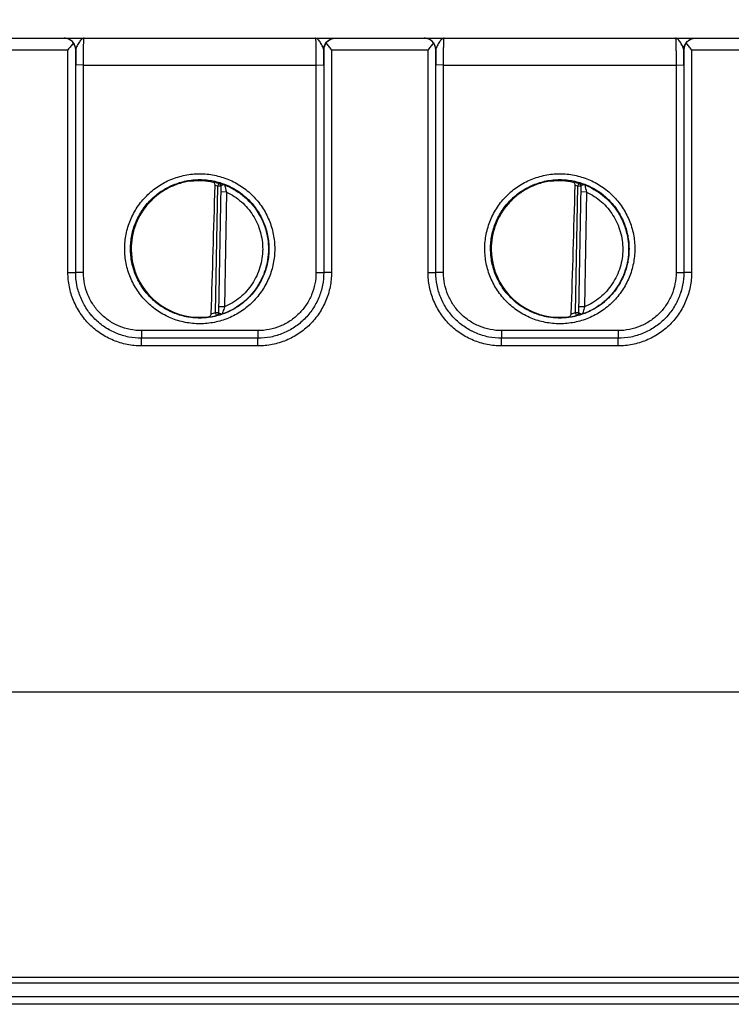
# Model space of a CAD drawing. Header units: inches. Extents: x 0 to 34, y 0 to 22.
# Tile 3 of 139: x 10 to 11.8, y 6.1 to 8.6. Entities that reach past the tile are written whole.
import ezdxf

# ---------------------------------------------------------------- set-up
doc = ezdxf.new("R2010")
doc.units = ezdxf.units.IN
doc.header["$LTSCALE"] = 1.87
doc.header["$MEASUREMENT"] = 0
doc.layers.get('0').update_dxf_attribs({"linetype": 'CONTINUOUS'})
doc.layers.add('DIMENSIONS', color=7, linetype='CONTINUOUS')
doc.styles.get("Standard").update_dxf_attribs({"font": 'txt', "width": 0.8})
doc.dimstyles.new('DIMSTYLE_1', dxfattribs={"dimtxt": 0.125, "dimasz": 0.18, "dimexe": 0.125, "dimexo": 0.0625, "dimgap": 0.03125, "dimtad": 0, "dimtih": 1, "dimtoh": 1, "dimdsep": 46, "dimtxsty": 'STANDARD', "dimblk": '_FILLED', "dimblk1": '_FILLED', "dimblk2": '_FILLED', "dimcen": 0.09, "dimazin": 2, "dimtp": 0.001, "dimtm": 0.001, "dimtfac": 1, "dimtofl": 0, "dimtmove": 0, "dimatfit": 3, "dimldrblk": '_FILLED', "dimfxl": 1, "dimtolj": 1, "dimarcsym": 0})

# ---------------------------------------------------------------- blocks, each defined once
blk = doc.blocks.new('*D9')
at = {"layer": 'DIMENSIONS', "color": 2, "linetype": 'CONTINUOUS'}
blk.add_line((16.9754, 7.2982), (16.9754, 9.256), dxfattribs=at)
at = {"layer": 'DIMENSIONS', "color": 2, "linetype": 'CONTINUOUS', "insert": (16.9129, 9.3185), "char_height": 0.125, "width": 1.525, "attachment_point": 1, "rotation": 90, "line_spacing_factor": 0.9}
blk.add_mtext('276.85{\\ftxt.shx;\\W1.000000;\\H0.125000; }[10.900]', dxfattribs=at)
blk = doc.blocks.new('_FILLED')
at = {"color": 0, "linetype": 'BYBLOCK'}
blk.add_solid([(0, 0), (-1, 0.174), (-1, -0.174)], dxfattribs=at)
blk = doc.blocks.new('*D13')
at = {"layer": 'DIMENSIONS', "color": 2, "linetype": 'CONTINUOUS'}
blk.add_line((16.8158, 6.942), (16.8158, 9.256), dxfattribs=at)
at = {"layer": 'DIMENSIONS', "color": 2, "linetype": 'CONTINUOUS', "insert": (16.7533, 9.3185), "char_height": 0.125, "width": 1.425, "attachment_point": 1, "rotation": 90, "line_spacing_factor": 0.9}
blk.add_mtext('272.8{\\ftxt.shx;\\W1.000000;\\H0.125000; }[10.740]', dxfattribs=at)

msp = doc.modelspace()

# ---------------------------------------------------------------- linework, layer by layer
at = {"color": 7, "linetype": 'CONTINUOUS'}
for p, q in [((8.9771, 8.5685), (16.7569, 8.5685)), ((10.1249, 8.5685), (10.1248, 8.5685)), ((11.0549, 8.5685), (11.0548, 8.5685)), ((9.8852, 8.5387), (10.1345, 8.5387)), ((10.1345, 7.9634), (10.1345, 8.5387)), ((10.1545, 7.9633), (10.1545, 8.5385)), ((10.1547, 8.5385), (10.1545, 8.5385)), ((10.7952, 8.5385), (10.7951, 8.5385)), ((10.7952, 8.5385), (10.7952, 7.9633)), ((10.8152, 8.5387), (10.8152, 7.9634)), ((10.8152, 8.5387), (11.0645, 8.5387)), ((11.0645, 7.9634), (11.0645, 8.5387)), ((11.0845, 7.9633), (11.0845, 8.5385)), ((11.0847, 8.5385), (11.0845, 8.5385)), ((11.7252, 8.5385), (11.7251, 8.5385)), ((11.7252, 8.5385), (11.7252, 7.9633)), ((11.7452, 8.5387), (11.7452, 7.9634)), ((11.7452, 8.5387), (11.9945, 8.5387)), ((10.1545, 7.9633), (10.1545, 8.4992)), ((10.1745, 8.4991), (10.1545, 8.4992)), ((10.1745, 7.9631), (10.1745, 8.4991)), ((10.1745, 8.4991), (10.7752, 8.4991)), ((10.7752, 8.4991), (10.7952, 8.4992)), ((10.7752, 8.4991), (10.7752, 7.9631)), ((10.7952, 8.4992), (10.7952, 7.9633)), ((11.0845, 7.9633), (11.0845, 8.4992)), ((11.1045, 8.4991), (11.0845, 8.4992)), ((11.1045, 7.9631), (11.1045, 8.4991)), ((11.1045, 8.4991), (11.7052, 8.4991)), ((11.7052, 8.4991), (11.7252, 8.4992)), ((11.7052, 8.4991), (11.7052, 7.9631)), ((11.7252, 8.4992), (11.7252, 7.9633)), ((10.5235, 8.1934), (10.5213, 8.1858)), ((10.5235, 8.1939), (10.5235, 8.1934)), ((11.4535, 8.1934), (11.4513, 8.1858)), ((11.4535, 8.1939), (11.4535, 8.1934)), ((10.5156, 7.8595), (10.5213, 8.1858)), ((10.5292, 8.1857), (10.5213, 8.1858)), ((10.5292, 8.1862), (10.5235, 7.8591)), ((10.544, 8.171), (10.529, 8.1713)), ((10.544, 8.171), (10.5388, 7.8743)), ((11.4456, 7.8595), (11.4513, 8.1858)), ((11.4592, 8.1857), (11.4513, 8.1858)), ((11.4592, 8.1862), (11.4535, 7.8591)), ((11.474, 8.171), (11.459, 8.1713)), ((11.474, 8.171), (11.4688, 7.8743)), ((10.1345, 7.9634), (10.1545, 7.9633)), ((10.1545, 7.9633), (10.1545, 7.9633)), ((10.1745, 7.9631), (10.1545, 7.9633)), ((10.7752, 7.9631), (10.7952, 7.9633)), ((10.8152, 7.9634), (10.7952, 7.9633)), ((10.7952, 7.9633), (10.7952, 7.9633)), ((11.0645, 7.9634), (11.0845, 7.9633)), ((11.0845, 7.9633), (11.0845, 7.9633)), ((11.1045, 7.9631), (11.0845, 7.9633)), ((11.7052, 7.9631), (11.7252, 7.9633)), ((11.7452, 7.9634), (11.7252, 7.9633)), ((11.7252, 7.9633), (11.7252, 7.9633)), ((10.5156, 7.8595), (10.5175, 7.8518)), ((10.5235, 7.8593), (10.5156, 7.8595)), ((10.5388, 7.8743), (10.5238, 7.8745)), ((11.4456, 7.8595), (11.4475, 7.8518)), ((11.4535, 7.8593), (11.4456, 7.8595)), ((11.4688, 7.8743), (11.4538, 7.8745)), ((10.5175, 7.8516), (10.5175, 7.8518)), ((11.4475, 7.8516), (11.4475, 7.8518)), ((10.3245, 7.8131), (10.3245, 7.7933)), ((10.6253, 7.8131), (10.3245, 7.8131)), ((10.6253, 7.8131), (10.6253, 7.7933)), ((11.2545, 7.8131), (11.2545, 7.7933)), ((11.5553, 7.8131), (11.2545, 7.8131)), ((11.5553, 7.8131), (11.5553, 7.7933)), ((10.3245, 7.7735), (10.3245, 7.7933)), ((10.3245, 7.7933), (10.3245, 7.7933)), ((10.6253, 7.7933), (10.3245, 7.7933)), ((10.6253, 7.7933), (10.3245, 7.7933)), ((10.6253, 7.7735), (10.6253, 7.7933)), ((10.6253, 7.7933), (10.6253, 7.7933)), ((11.2545, 7.7933), (11.2545, 7.7933)), ((11.2545, 7.7735), (11.2545, 7.7933)), ((11.5553, 7.7933), (11.2545, 7.7933)), ((11.5553, 7.7933), (11.2545, 7.7933)), ((11.5553, 7.7735), (11.5553, 7.7933)), ((11.5553, 7.7933), (11.5553, 7.7933)), ((10.6253, 7.7735), (10.3245, 7.7735)), ((11.5553, 7.7735), (11.2545, 7.7735)), ((16.7158, 6.8795), (7.2924, 6.8795)), ((6.1876, 6.1434), (16.703, 6.1434)), ((6.1026, 6.1286), (16.788, 6.1286)), ((16.6497, 6.0924), (6.2545, 6.0924)), ((16.6693, 6.073), (6.2348, 6.073))]:
    msp.add_line(p, q, dxfattribs=at)
for centre, radius, start, end in [((10.1241, 8.538), 0.0304, 0.8906, 36.7982), ((10.8256, 8.538), 0.0304, 143.2018, 179.1094), ((11.0541, 8.538), 0.0304, 0.8906, 36.7982), ((11.7556, 8.538), 0.0304, 143.2018, 179.1094), ((14.9478, 8.4996), 4.7933, 179.5352, 180.004), ((6.2577, 8.5006), 4.5376, 359.9828, 0.478), ((15.8778, 8.4996), 4.7933, 179.5352, 180.004), ((7.1877, 8.5006), 4.5376, 359.9828, 0.478), ((10.4746, 8.0222), 0.178, 74.0703, 78.9218), ((10.5214, 8.1863), 0.00787, 359.0069, 74.1104), ((10.5213, 8.1858), 0.00787, 9.7341, 74.0835), ((10.8225, 8.2544), 0.2907, 192.9223, 196.6694), ((11.4046, 8.0222), 0.178, 74.0703, 78.9218), ((11.4514, 8.1863), 0.00787, 359.0069, 74.1104), ((11.4513, 8.1858), 0.00787, 9.7341, 74.0835), ((11.7521, 8.2543), 0.2903, 192.9217, 196.6739), ((10.4747, 8.0224), 0.1699, 74.0681, 76.3603), ((10.5213, 8.1858), 0.00789, 359.0141, 9.7144), ((11.4047, 8.0224), 0.1699, 74.0681, 76.3603), ((11.4513, 8.1858), 0.00789, 359.0141, 9.7144), ((10.4746, 8.0247), 0.1703, 280.0965, 283.9427), ((10.5156, 7.8593), 0.00793, 339.9295, 358.9335), ((10.5156, 7.8595), 0.00789, 348.2903, 357.627), ((10.5157, 7.8595), 0.00784, 357.6334, 358.9995), ((11.4046, 8.0247), 0.1703, 280.0965, 283.9427), ((11.4456, 7.8593), 0.00793, 339.9296, 358.9335), ((11.4456, 7.8595), 0.00789, 348.2903, 357.627), ((11.4457, 7.8595), 0.00784, 357.6334, 358.9995), ((10.4742, 8.0183), 0.1718, 260.334, 277.3997), ((10.4746, 8.0247), 0.1782, 277.0032, 283.9417), ((10.5156, 7.8595), 0.00787, 283.9416, 348.2764), ((10.5156, 7.8593), 0.00787, 283.9155, 339.8613), ((11.4042, 8.0183), 0.1718, 260.334, 277.3997), ((11.4046, 8.0247), 0.1782, 277.0032, 283.9417), ((11.4456, 7.8595), 0.00787, 283.9416, 348.2764), ((11.4456, 7.8593), 0.00787, 283.9155, 339.8614)]:
    msp.add_arc(centre, radius, start, end, dxfattribs=at)
for centre, major_axis, ratio, start_param, end_param in [((10.4965, 10.7818), (-0.078, -4.4688), 0.01745, 0.857621, 0.951729), ((11.4265, 10.7818), (-0.078, -4.4688), 0.01745, 0.857621, 0.951729), ((10.4749, 8.0245), (0, 0.1771), 1, 1.53397, 3.284313), ((11.4049, 8.0245), (0, 0.1771), 1, 1.53397, 3.284313)]:
    msp.add_ellipse(centre, major_axis=major_axis, ratio=ratio, start_param=start_param, end_param=end_param, dxfattribs=at)
for points, knots in [([(10.1547, 8.5385), (10.1547, 8.5424), (10.1531, 8.5502), (10.1465, 8.5602), (10.1365, 8.5669), (10.1287, 8.5685), (10.1248, 8.5685)], [0, 0, 0, 0, 0.250018, 0.500026, 0.75002, 1, 1, 1, 1]), ([(10.1485, 8.5562), (10.1457, 8.5601), (10.1384, 8.5663), (10.1291, 8.5685), (10.1248, 8.5685)], [0, 0, 0, 0, 0.525576, 1, 1, 1, 1]), ([(10.1485, 8.5562), (10.1463, 8.5533), (10.1417, 8.5475), (10.137, 8.5417), (10.1345, 8.5387)], [0, 0, 0, 0, 0.482917, 1, 1, 1, 1]), ([(10.1761, 8.5685), (10.1751, 8.5685), (10.1729, 8.5679), (10.1699, 8.5659), (10.1669, 8.5627), (10.1639, 8.5587), (10.161, 8.554), (10.1582, 8.5489), (10.1558, 8.5438), (10.1548, 8.5402), (10.1547, 8.5385)], [0, 0, 0, 0, 0.07876, 0.170572, 0.281945, 0.413134, 0.560063, 0.715073, 0.866615, 1, 1, 1, 1]), ([(10.1745, 8.4991), (10.1745, 8.5036), (10.1746, 8.5125), (10.1746, 8.5253), (10.1748, 8.5355), (10.1749, 8.543), (10.175, 8.548), (10.1751, 8.5526), (10.1752, 8.5566), (10.1753, 8.5601), (10.1755, 8.563), (10.1756, 8.565), (10.1757, 8.5663), (10.1758, 8.5671), (10.1759, 8.5677), (10.1759, 8.5681), (10.176, 8.5683), (10.1761, 8.5685), (10.1761, 8.5685)], [0, 0, 0, 0, 0.195364, 0.382966, 0.55568, 0.634374, 0.706945, 0.772704, 0.831025, 0.881358, 0.923226, 0.956237, 0.969324, 0.980093, 0.988524, 0.994609, 0.99837, 1, 1, 1, 1]), ([(10.7951, 8.5385), (10.795, 8.5402), (10.7939, 8.5438), (10.7916, 8.5489), (10.7888, 8.554), (10.7858, 8.5587), (10.7829, 8.5627), (10.7799, 8.5659), (10.7769, 8.5679), (10.7747, 8.5685), (10.7737, 8.5685)], [0, 0, 0, 0, 0.133374, 0.284905, 0.439906, 0.586833, 0.718026, 0.829412, 0.921238, 1, 1, 1, 1]), ([(10.7737, 8.5685), (10.7737, 8.5685), (10.7738, 8.5683), (10.7738, 8.5681), (10.7739, 8.5677), (10.774, 8.5671), (10.7741, 8.5663), (10.7742, 8.565), (10.7743, 8.563), (10.7744, 8.5601), (10.7746, 8.5566), (10.7747, 8.5526), (10.7748, 8.548), (10.7749, 8.543), (10.775, 8.5355), (10.7751, 8.5253), (10.7752, 8.5125), (10.7752, 8.5036), (10.7752, 8.4991)], [0, 0, 0, 0, 0.001619, 0.00537, 0.011454, 0.019885, 0.030656, 0.043743, 0.076756, 0.118626, 0.16896, 0.227283, 0.293043, 0.365615, 0.44431, 0.617026, 0.804631, 1, 1, 1, 1]), ([(10.7951, 8.5385), (10.7951, 8.5424), (10.7966, 8.5502), (10.8033, 8.5602), (10.8132, 8.5669), (10.8211, 8.5685), (10.825, 8.5685)], [0, 0, 0, 0, 0.250018, 0.500026, 0.75002, 1, 1, 1, 1]), ([(10.8013, 8.5562), (10.8041, 8.5601), (10.8114, 8.5663), (10.8207, 8.5685), (10.8251, 8.5685)], [0, 0, 0, 0, 0.525572, 1, 1, 1, 1]), ([(10.8152, 8.5387), (10.8128, 8.5417), (10.8081, 8.5475), (10.8034, 8.5533), (10.8013, 8.5562)], [0, 0, 0, 0, 0.517083, 1, 1, 1, 1]), ([(11.0847, 8.5385), (11.0847, 8.5424), (11.0831, 8.5502), (11.0765, 8.5602), (11.0665, 8.5669), (11.0587, 8.5685), (11.0548, 8.5685)], [0, 0, 0, 0, 0.250018, 0.500026, 0.75002, 1, 1, 1, 1]), ([(11.0785, 8.5562), (11.0757, 8.5601), (11.0684, 8.5663), (11.0591, 8.5685), (11.0548, 8.5685)], [0, 0, 0, 0, 0.525576, 1, 1, 1, 1]), ([(11.0785, 8.5562), (11.0763, 8.5533), (11.0717, 8.5475), (11.067, 8.5417), (11.0645, 8.5387)], [0, 0, 0, 0, 0.482917, 1, 1, 1, 1]), ([(11.1061, 8.5685), (11.1051, 8.5685), (11.1029, 8.5679), (11.0999, 8.5659), (11.0969, 8.5627), (11.0939, 8.5587), (11.091, 8.554), (11.0882, 8.5489), (11.0858, 8.5438), (11.0848, 8.5402), (11.0847, 8.5385)], [0, 0, 0, 0, 0.07876, 0.170572, 0.281945, 0.413134, 0.560063, 0.715073, 0.866615, 1, 1, 1, 1]), ([(11.1045, 8.4991), (11.1045, 8.5036), (11.1046, 8.5125), (11.1046, 8.5253), (11.1048, 8.5355), (11.1049, 8.543), (11.105, 8.548), (11.1051, 8.5526), (11.1052, 8.5566), (11.1053, 8.5601), (11.1055, 8.563), (11.1056, 8.565), (11.1057, 8.5663), (11.1058, 8.5671), (11.1059, 8.5677), (11.1059, 8.5681), (11.106, 8.5683), (11.1061, 8.5685), (11.1061, 8.5685)], [0, 0, 0, 0, 0.195364, 0.382966, 0.55568, 0.634374, 0.706945, 0.772704, 0.831025, 0.881358, 0.923226, 0.956237, 0.969324, 0.980093, 0.988524, 0.994609, 0.99837, 1, 1, 1, 1]), ([(11.7251, 8.5385), (11.725, 8.5402), (11.7239, 8.5438), (11.7216, 8.5489), (11.7188, 8.554), (11.7158, 8.5587), (11.7129, 8.5627), (11.7099, 8.5659), (11.7069, 8.5679), (11.7047, 8.5685), (11.7037, 8.5685)], [0, 0, 0, 0, 0.133374, 0.284905, 0.439906, 0.586833, 0.718026, 0.829412, 0.921238, 1, 1, 1, 1]), ([(11.7037, 8.5685), (11.7037, 8.5685), (11.7038, 8.5683), (11.7038, 8.5681), (11.7039, 8.5677), (11.704, 8.5671), (11.7041, 8.5663), (11.7042, 8.565), (11.7043, 8.563), (11.7044, 8.5601), (11.7046, 8.5566), (11.7047, 8.5526), (11.7048, 8.548), (11.7049, 8.543), (11.705, 8.5355), (11.7051, 8.5253), (11.7052, 8.5125), (11.7052, 8.5036), (11.7052, 8.4991)], [0, 0, 0, 0, 0.001619, 0.00537, 0.011454, 0.019885, 0.030656, 0.043743, 0.076756, 0.118626, 0.16896, 0.227283, 0.293043, 0.365615, 0.44431, 0.617026, 0.804631, 1, 1, 1, 1]), ([(11.7251, 8.5385), (11.7251, 8.5424), (11.7266, 8.5502), (11.7333, 8.5602), (11.7432, 8.5669), (11.7511, 8.5685), (11.755, 8.5685)], [0, 0, 0, 0, 0.250018, 0.500026, 0.75002, 1, 1, 1, 1]), ([(11.7313, 8.5562), (11.7341, 8.5601), (11.7414, 8.5663), (11.7507, 8.5685), (11.7551, 8.5685)], [0, 0, 0, 0, 0.525572, 1, 1, 1, 1]), ([(11.7452, 8.5387), (11.7428, 8.5417), (11.7381, 8.5475), (11.7334, 8.5533), (11.7313, 8.5562)], [0, 0, 0, 0, 0.517083, 1, 1, 1, 1]), ([(10.2811, 8.0243), (10.2811, 8.037), (10.2836, 8.0624), (10.2947, 8.099), (10.3127, 8.1327), (10.337, 8.1623), (10.3665, 8.1866), (10.4002, 8.2046), (10.4368, 8.2157), (10.4749, 8.2195), (10.5129, 8.2157), (10.5495, 8.2046), (10.5833, 8.1866), (10.6128, 8.1623), (10.6371, 8.1327), (10.6551, 8.099), (10.6662, 8.0624), (10.6686, 8.037), (10.6686, 8.0243)], [0, 0, 0, 0, 0.062499, 0.124998, 0.187497, 0.249997, 0.312497, 0.374998, 0.437499, 0.5, 0.562501, 0.625002, 0.687503, 0.750003, 0.812503, 0.875002, 0.937501, 1, 1, 1, 1]), ([(11.2111, 8.0243), (11.2111, 8.037), (11.2136, 8.0624), (11.2247, 8.099), (11.2427, 8.1327), (11.267, 8.1623), (11.2965, 8.1866), (11.3302, 8.2046), (11.3668, 8.2157), (11.4049, 8.2195), (11.4429, 8.2157), (11.4795, 8.2046), (11.5133, 8.1866), (11.5428, 8.1623), (11.5671, 8.1327), (11.5851, 8.099), (11.5962, 8.0624), (11.5986, 8.037), (11.5986, 8.0243)], [0, 0, 0, 0, 0.062499, 0.124998, 0.187497, 0.249997, 0.312497, 0.374998, 0.437499, 0.5, 0.562501, 0.625002, 0.687503, 0.750003, 0.812503, 0.875002, 0.937501, 1, 1, 1, 1]), ([(10.2961, 8.0242), (10.2961, 8.0359), (10.2984, 8.0593), (10.3086, 8.0931), (10.3253, 8.1242), (10.3476, 8.1515), (10.3749, 8.1739), (10.406, 8.1905), (10.4398, 8.2008), (10.4749, 8.2042), (10.51, 8.2008), (10.5438, 8.1905), (10.5749, 8.1739), (10.6021, 8.1515), (10.6245, 8.1242), (10.6411, 8.0931), (10.6513, 8.0593), (10.6536, 8.0359), (10.6536, 8.0242)], [0, 0, 0, 0, 0.062499, 0.124998, 0.187497, 0.249997, 0.312497, 0.374998, 0.437499, 0.5, 0.562501, 0.625002, 0.687503, 0.750003, 0.812503, 0.875002, 0.937501, 1, 1, 1, 1]), ([(10.4515, 8.1993), (10.4409, 8.1979), (10.42, 8.1931), (10.3905, 8.1805), (10.3637, 8.1628), (10.3405, 8.1406), (10.3217, 8.1146), (10.3079, 8.0856), (10.2995, 8.0546), (10.2977, 8.0333), (10.2977, 8.0227)], [0, 0, 0, 0, 0.125011, 0.250016, 0.375022, 0.500022, 0.625021, 0.750015, 0.875009, 1, 1, 1, 1]), ([(10.4515, 8.1993), (10.4619, 8.2007), (10.4812, 8.2014), (10.5003, 8.1988), (10.5088, 8.1969)], [0, 0, 0, 0, 0.545572, 1, 1, 1, 1]), ([(10.5148, 8.1875), (10.5148, 8.1887), (10.5145, 8.191), (10.5133, 8.1939), (10.5113, 8.196), (10.5097, 8.1967), (10.5088, 8.1969)], [0, 0, 0, 0, 0.297887, 0.561311, 0.789531, 1, 1, 1, 1]), ([(10.5391, 8.1894), (10.538, 8.1898), (10.536, 8.1905), (10.533, 8.1915), (10.5304, 8.1923), (10.5281, 8.1929), (10.5264, 8.1934), (10.5254, 8.1936), (10.5247, 8.1938), (10.5242, 8.1939), (10.5238, 8.1939), (10.5237, 8.1939), (10.5235, 8.1939), (10.5235, 8.1939)], [0, 0, 0, 0, 0.209223, 0.401472, 0.572871, 0.719859, 0.839042, 0.887177, 0.927158, 0.958628, 0.981292, 0.994947, 1, 1, 1, 1]), ([(10.5391, 8.1894), (10.5381, 8.1897), (10.5364, 8.1897), (10.5343, 8.1893), (10.5327, 8.1888), (10.5314, 8.1883), (10.5301, 8.1876), (10.5292, 8.1868), (10.5292, 8.1862)], [0, 0, 0, 0, 0.293786, 0.445443, 0.593037, 0.72811, 0.843011, 1, 1, 1, 1]), ([(10.5391, 8.1894), (10.5557, 8.183), (10.587, 8.165), (10.6238, 8.1254), (10.6473, 8.0766), (10.6526, 8.0408), (10.6525, 8.0231)], [0, 0, 0, 0, 0.250002, 0.499997, 0.749993, 1, 1, 1, 1]), ([(11.2261, 8.0242), (11.2261, 8.0359), (11.2284, 8.0593), (11.2386, 8.0931), (11.2553, 8.1242), (11.2776, 8.1515), (11.3049, 8.1739), (11.336, 8.1905), (11.3698, 8.2008), (11.4049, 8.2042), (11.44, 8.2008), (11.4738, 8.1905), (11.5049, 8.1739), (11.5321, 8.1515), (11.5545, 8.1242), (11.5711, 8.0931), (11.5813, 8.0593), (11.5836, 8.0359), (11.5836, 8.0242)], [0, 0, 0, 0, 0.062499, 0.124998, 0.187497, 0.249997, 0.312497, 0.374998, 0.437499, 0.5, 0.562501, 0.625002, 0.687503, 0.750003, 0.812503, 0.875002, 0.937501, 1, 1, 1, 1]), ([(11.3815, 8.1993), (11.3709, 8.1979), (11.35, 8.1931), (11.3205, 8.1805), (11.2937, 8.1628), (11.2705, 8.1406), (11.2517, 8.1146), (11.2379, 8.0856), (11.2295, 8.0546), (11.2277, 8.0333), (11.2277, 8.0227)], [0, 0, 0, 0, 0.125011, 0.250016, 0.375022, 0.500022, 0.625021, 0.750015, 0.875009, 1, 1, 1, 1]), ([(11.3815, 8.1993), (11.3919, 8.2007), (11.4112, 8.2014), (11.4303, 8.1988), (11.4388, 8.1969)], [0, 0, 0, 0, 0.545572, 1, 1, 1, 1]), ([(11.4448, 8.1875), (11.4448, 8.1887), (11.4445, 8.191), (11.4433, 8.1939), (11.4413, 8.196), (11.4397, 8.1967), (11.4388, 8.1969)], [0, 0, 0, 0, 0.297887, 0.561311, 0.789531, 1, 1, 1, 1]), ([(11.4691, 8.1894), (11.468, 8.1898), (11.466, 8.1905), (11.463, 8.1915), (11.4604, 8.1923), (11.4581, 8.1929), (11.4564, 8.1934), (11.4554, 8.1936), (11.4547, 8.1938), (11.4542, 8.1939), (11.4538, 8.1939), (11.4537, 8.1939), (11.4535, 8.1939), (11.4535, 8.1939)], [0, 0, 0, 0, 0.209217, 0.401469, 0.572871, 0.71986, 0.839043, 0.887177, 0.927159, 0.958628, 0.981292, 0.994947, 1, 1, 1, 1]), ([(11.4691, 8.1894), (11.4681, 8.1897), (11.4664, 8.1897), (11.4643, 8.1893), (11.4627, 8.1888), (11.4614, 8.1883), (11.4601, 8.1876), (11.4592, 8.1868), (11.4592, 8.1862)], [0, 0, 0, 0, 0.293757, 0.445426, 0.593026, 0.728103, 0.843006, 1, 1, 1, 1]), ([(11.4691, 8.1894), (11.4857, 8.183), (11.517, 8.165), (11.5538, 8.1254), (11.5773, 8.0766), (11.5826, 8.0408), (11.5825, 8.0231)], [0, 0, 0, 0, 0.250002, 0.499997, 0.749993, 1, 1, 1, 1]), ([(10.544, 8.171), (10.5578, 8.1645), (10.5839, 8.1474), (10.6141, 8.1119), (10.6333, 8.0694), (10.6375, 8.0385), (10.6375, 8.0231)], [0, 0, 0, 0, 0.250004, 0.500001, 0.749994, 1, 1, 1, 1]), ([(11.474, 8.171), (11.4878, 8.1645), (11.5139, 8.1474), (11.5441, 8.1119), (11.5633, 8.0694), (11.5675, 8.0385), (11.5675, 8.0231)], [0, 0, 0, 0, 0.250004, 0.500001, 0.749994, 1, 1, 1, 1]), ([(10.6686, 8.0243), (10.6686, 8.0117), (10.6661, 7.9863), (10.655, 7.9497), (10.637, 7.9161), (10.6127, 7.8865), (10.5832, 7.8623), (10.5495, 7.8443), (10.5129, 7.8332), (10.4749, 7.8295), (10.4369, 7.8332), (10.4003, 7.8443), (10.3666, 7.8623), (10.3371, 7.8865), (10.3128, 7.9161), (10.2948, 7.9497), (10.2837, 7.9863), (10.2812, 8.0117), (10.2811, 8.0243)], [0, 0, 0, 0, 0.062499, 0.124998, 0.187497, 0.249997, 0.312497, 0.374998, 0.437499, 0.5, 0.562501, 0.625002, 0.687503, 0.750003, 0.812503, 0.875002, 0.937501, 1, 1, 1, 1]), ([(10.6536, 8.0242), (10.6536, 8.0125), (10.6513, 7.9891), (10.6411, 7.9554), (10.6244, 7.9243), (10.602, 7.8971), (10.5748, 7.8747), (10.5437, 7.8581), (10.51, 7.8479), (10.4749, 7.8444), (10.4398, 7.8479), (10.4061, 7.8581), (10.375, 7.8747), (10.3477, 7.8971), (10.3254, 7.9243), (10.3087, 7.9554), (10.2985, 7.9891), (10.2962, 8.0125), (10.2961, 8.0242)], [0, 0, 0, 0, 0.062499, 0.124998, 0.187497, 0.249997, 0.312497, 0.374998, 0.437499, 0.5, 0.562501, 0.625002, 0.687503, 0.750003, 0.812503, 0.875002, 0.937501, 1, 1, 1, 1]), ([(10.2977, 8.0227), (10.2978, 8.0124), (10.2997, 7.9917), (10.3079, 7.9617), (10.3212, 7.9337), (10.3392, 7.9083), (10.3613, 7.8865), (10.3869, 7.8688), (10.4151, 7.8558), (10.4352, 7.8506), (10.4454, 7.8489)], [0, 0, 0, 0, 0.124992, 0.249986, 0.374979, 0.499979, 0.624978, 0.749984, 0.874989, 1, 1, 1, 1]), ([(10.6525, 8.0231), (10.6524, 8.0049), (10.648, 7.9774), (10.6342, 7.9437), (10.62, 7.9202), (10.6024, 7.8992), (10.5818, 7.8811), (10.5587, 7.8664), (10.5419, 7.859), (10.5333, 7.8561)], [0, 0, 0, 0, 0.249448, 0.374539, 0.499632, 0.624724, 0.749816, 0.874909, 1, 1, 1, 1]), ([(10.6375, 8.0231), (10.6374, 8.0074), (10.6327, 7.9759), (10.6123, 7.9327), (10.5805, 7.8971), (10.5532, 7.8804), (10.5388, 7.8743)], [0, 0, 0, 0, 0.250005, 0.5, 0.749996, 1, 1, 1, 1]), ([(11.5986, 8.0243), (11.5986, 8.0117), (11.5961, 7.9863), (11.585, 7.9497), (11.567, 7.9161), (11.5427, 7.8865), (11.5132, 7.8623), (11.4795, 7.8443), (11.4429, 7.8332), (11.4049, 7.8295), (11.3669, 7.8332), (11.3303, 7.8443), (11.2966, 7.8623), (11.2671, 7.8865), (11.2428, 7.9161), (11.2248, 7.9497), (11.2137, 7.9863), (11.2112, 8.0117), (11.2111, 8.0243)], [0, 0, 0, 0, 0.062499, 0.124998, 0.187497, 0.249997, 0.312497, 0.374998, 0.437499, 0.5, 0.562501, 0.625002, 0.687503, 0.750003, 0.812503, 0.875002, 0.937501, 1, 1, 1, 1]), ([(11.5836, 8.0242), (11.5836, 8.0125), (11.5813, 7.9891), (11.5711, 7.9554), (11.5544, 7.9243), (11.532, 7.8971), (11.5048, 7.8747), (11.4737, 7.8581), (11.44, 7.8479), (11.4049, 7.8444), (11.3698, 7.8479), (11.3361, 7.8581), (11.305, 7.8747), (11.2777, 7.8971), (11.2554, 7.9243), (11.2387, 7.9554), (11.2285, 7.9891), (11.2262, 8.0125), (11.2261, 8.0242)], [0, 0, 0, 0, 0.062499, 0.124998, 0.187497, 0.249997, 0.312497, 0.374998, 0.437499, 0.5, 0.562501, 0.625002, 0.687503, 0.750003, 0.812503, 0.875002, 0.937501, 1, 1, 1, 1]), ([(11.2277, 8.0227), (11.2278, 8.0124), (11.2297, 7.9917), (11.2379, 7.9617), (11.2512, 7.9337), (11.2692, 7.9083), (11.2913, 7.8865), (11.3169, 7.8688), (11.3451, 7.8558), (11.3652, 7.8506), (11.3754, 7.8489)], [0, 0, 0, 0, 0.124992, 0.249986, 0.374979, 0.499979, 0.624978, 0.749984, 0.874989, 1, 1, 1, 1]), ([(11.5825, 8.0231), (11.5824, 8.0049), (11.578, 7.9774), (11.5642, 7.9437), (11.55, 7.9202), (11.5324, 7.8992), (11.5118, 7.8811), (11.4887, 7.8664), (11.4719, 7.859), (11.4633, 7.8561)], [0, 0, 0, 0, 0.249448, 0.374539, 0.499632, 0.624724, 0.749816, 0.874909, 1, 1, 1, 1]), ([(11.5675, 8.0231), (11.5674, 8.0074), (11.5627, 7.9759), (11.5423, 7.9327), (11.5105, 7.8971), (11.4832, 7.8804), (11.4688, 7.8743)], [0, 0, 0, 0, 0.250005, 0.5, 0.749996, 1, 1, 1, 1]), ([(10.3245, 7.7735), (10.3121, 7.7735), (10.2872, 7.7759), (10.2513, 7.7868), (10.2183, 7.8045), (10.1893, 7.8282), (10.1655, 7.8572), (10.1479, 7.8903), (10.137, 7.9261), (10.1345, 7.951), (10.1345, 7.9634)], [0, 0, 0, 0, 0.125002, 0.250004, 0.375006, 0.500006, 0.625006, 0.750004, 0.875003, 1, 1, 1, 1]), ([(10.3245, 7.7933), (10.3134, 7.7933), (10.2911, 7.7955), (10.259, 7.8052), (10.2295, 7.821), (10.2035, 7.8423), (10.1823, 7.8682), (10.1665, 7.8978), (10.1567, 7.9299), (10.1545, 7.9521), (10.1545, 7.9633)], [0, 0, 0, 0, 0.125002, 0.250006, 0.375008, 0.500009, 0.625009, 0.750007, 0.875004, 1, 1, 1, 1]), ([(10.3245, 7.7933), (10.3134, 7.7933), (10.2911, 7.7955), (10.2591, 7.8052), (10.2295, 7.821), (10.2036, 7.8423), (10.1823, 7.8682), (10.1665, 7.8978), (10.1567, 7.9299), (10.1545, 7.9522), (10.1545, 7.9633)], [0, 0, 0, 0, 0.125001, 0.250003, 0.375003, 0.500003, 0.625003, 0.750002, 0.875001, 1, 1, 1, 1]), ([(10.3245, 7.8131), (10.3147, 7.8131), (10.2951, 7.815), (10.2668, 7.8236), (10.2407, 7.8376), (10.2178, 7.8564), (10.199, 7.8792), (10.1851, 7.9053), (10.1765, 7.9336), (10.1745, 7.9533), (10.1745, 7.9631)], [0, 0, 0, 0, 0.125002, 0.250004, 0.375006, 0.500006, 0.625006, 0.750004, 0.875002, 1, 1, 1, 1]), ([(10.8152, 7.9634), (10.8152, 7.951), (10.8128, 7.9261), (10.8019, 7.8903), (10.7842, 7.8572), (10.7605, 7.8282), (10.7315, 7.8045), (10.6984, 7.7868), (10.6626, 7.7759), (10.6377, 7.7735), (10.6253, 7.7735)], [0, 0, 0, 0, 0.124997, 0.249996, 0.374994, 0.499994, 0.624994, 0.749996, 0.874998, 1, 1, 1, 1]), ([(10.7952, 7.9633), (10.7952, 7.9521), (10.7931, 7.9299), (10.7833, 7.8978), (10.7675, 7.8682), (10.7462, 7.8423), (10.7203, 7.821), (10.6907, 7.8052), (10.6586, 7.7955), (10.6364, 7.7933), (10.6253, 7.7933)], [0, 0, 0, 0, 0.124996, 0.249993, 0.374991, 0.499991, 0.624992, 0.749994, 0.874998, 1, 1, 1, 1]), ([(10.7952, 7.9633), (10.7952, 7.9522), (10.793, 7.9299), (10.7833, 7.8978), (10.7675, 7.8682), (10.7462, 7.8423), (10.7203, 7.821), (10.6907, 7.8052), (10.6586, 7.7955), (10.6364, 7.7933), (10.6253, 7.7933)], [0, 0, 0, 0, 0.124999, 0.249998, 0.374997, 0.499997, 0.624997, 0.749997, 0.874999, 1, 1, 1, 1]), ([(10.7752, 7.9631), (10.7752, 7.9533), (10.7733, 7.9336), (10.7647, 7.9053), (10.7508, 7.8792), (10.732, 7.8564), (10.7091, 7.8376), (10.683, 7.8236), (10.6547, 7.815), (10.6351, 7.8131), (10.6253, 7.8131)], [0, 0, 0, 0, 0.124998, 0.249996, 0.374994, 0.499994, 0.624994, 0.749996, 0.874998, 1, 1, 1, 1]), ([(11.2545, 7.7735), (11.2421, 7.7735), (11.2172, 7.7759), (11.1813, 7.7868), (11.1483, 7.8045), (11.1193, 7.8282), (11.0955, 7.8572), (11.0779, 7.8903), (11.067, 7.9261), (11.0645, 7.951), (11.0645, 7.9634)], [0, 0, 0, 0, 0.125002, 0.250004, 0.375006, 0.500006, 0.625006, 0.750004, 0.875003, 1, 1, 1, 1]), ([(11.2545, 7.7933), (11.2434, 7.7933), (11.2211, 7.7955), (11.189, 7.8052), (11.1595, 7.821), (11.1335, 7.8423), (11.1123, 7.8682), (11.0965, 7.8978), (11.0867, 7.9299), (11.0845, 7.9521), (11.0845, 7.9633)], [0, 0, 0, 0, 0.125002, 0.250006, 0.375008, 0.500009, 0.625009, 0.750007, 0.875004, 1, 1, 1, 1]), ([(11.2545, 7.7933), (11.2434, 7.7933), (11.2211, 7.7955), (11.1891, 7.8052), (11.1595, 7.821), (11.1336, 7.8423), (11.1123, 7.8682), (11.0965, 7.8978), (11.0867, 7.9299), (11.0845, 7.9522), (11.0845, 7.9633)], [0, 0, 0, 0, 0.125001, 0.250003, 0.375003, 0.500003, 0.625003, 0.750002, 0.875001, 1, 1, 1, 1]), ([(11.2545, 7.8131), (11.2447, 7.8131), (11.2251, 7.815), (11.1968, 7.8236), (11.1707, 7.8376), (11.1478, 7.8564), (11.129, 7.8792), (11.1151, 7.9053), (11.1065, 7.9336), (11.1045, 7.9533), (11.1045, 7.9631)], [0, 0, 0, 0, 0.125002, 0.250004, 0.375006, 0.500006, 0.625006, 0.750004, 0.875002, 1, 1, 1, 1]), ([(11.7452, 7.9634), (11.7452, 7.951), (11.7428, 7.9261), (11.7319, 7.8903), (11.7142, 7.8572), (11.6905, 7.8282), (11.6615, 7.8045), (11.6284, 7.7868), (11.5926, 7.7759), (11.5677, 7.7735), (11.5553, 7.7735)], [0, 0, 0, 0, 0.124997, 0.249996, 0.374994, 0.499994, 0.624994, 0.749996, 0.874998, 1, 1, 1, 1]), ([(11.7252, 7.9633), (11.7252, 7.9521), (11.7231, 7.9299), (11.7133, 7.8978), (11.6975, 7.8682), (11.6762, 7.8423), (11.6503, 7.821), (11.6207, 7.8052), (11.5886, 7.7955), (11.5664, 7.7933), (11.5553, 7.7933)], [0, 0, 0, 0, 0.124996, 0.249993, 0.374991, 0.499991, 0.624992, 0.749994, 0.874998, 1, 1, 1, 1]), ([(11.7252, 7.9633), (11.7252, 7.9522), (11.723, 7.9299), (11.7133, 7.8978), (11.6975, 7.8682), (11.6762, 7.8423), (11.6503, 7.821), (11.6207, 7.8052), (11.5886, 7.7955), (11.5664, 7.7933), (11.5553, 7.7933)], [0, 0, 0, 0, 0.124999, 0.249998, 0.374997, 0.499997, 0.624997, 0.749997, 0.874999, 1, 1, 1, 1]), ([(11.7052, 7.9631), (11.7052, 7.9533), (11.7033, 7.9336), (11.6947, 7.9053), (11.6808, 7.8792), (11.662, 7.8564), (11.6391, 7.8376), (11.613, 7.8236), (11.5847, 7.815), (11.5651, 7.8131), (11.5553, 7.8131)], [0, 0, 0, 0, 0.124998, 0.249996, 0.374994, 0.499994, 0.624994, 0.749996, 0.874998, 1, 1, 1, 1]), ([(10.5333, 7.8561), (10.5323, 7.8557), (10.5306, 7.8557), (10.5284, 7.8562), (10.5269, 7.8566), (10.5256, 7.8572), (10.5244, 7.8578), (10.5235, 7.8586), (10.5235, 7.8591)], [0, 0, 0, 0, 0.29865, 0.45177, 0.600323, 0.735683, 0.849831, 1, 1, 1, 1]), ([(10.5388, 7.8743), (10.5381, 7.8722), (10.5361, 7.8661), (10.5344, 7.86), (10.5333, 7.8561)], [0, 0, 0, 0, 0.347843, 1, 1, 1, 1]), ([(11.4633, 7.8561), (11.4623, 7.8557), (11.4606, 7.8557), (11.4584, 7.8562), (11.4569, 7.8566), (11.4556, 7.8572), (11.4544, 7.8578), (11.4535, 7.8586), (11.4535, 7.8591)], [0, 0, 0, 0, 0.298648, 0.451769, 0.600322, 0.735682, 0.849831, 1, 1, 1, 1]), ([(11.4688, 7.8743), (11.4681, 7.8722), (11.4661, 7.8661), (11.4644, 7.86), (11.4633, 7.8561)], [0, 0, 0, 0, 0.347843, 1, 1, 1, 1]), ([(10.4963, 7.8479), (10.4973, 7.848), (10.4993, 7.8486), (10.5019, 7.8505), (10.5039, 7.8534), (10.5044, 7.8558), (10.5045, 7.8571)], [0, 0, 0, 0, 0.224485, 0.45666, 0.713003, 1, 1, 1, 1]), ([(10.5333, 7.8561), (10.5322, 7.8557), (10.5301, 7.855), (10.5271, 7.8541), (10.5245, 7.8533), (10.5222, 7.8527), (10.5205, 7.8523), (10.5194, 7.852), (10.5187, 7.8519), (10.5183, 7.8518), (10.5179, 7.8517), (10.5177, 7.8517), (10.5175, 7.8516), (10.5175, 7.8516)], [0, 0, 0, 0, 0.208663, 0.40063, 0.571957, 0.719061, 0.838524, 0.886851, 0.927051, 0.95876, 0.98165, 0.995447, 1, 1, 1, 1]), ([(11.4263, 7.8479), (11.4273, 7.848), (11.4293, 7.8486), (11.4319, 7.8505), (11.4339, 7.8534), (11.4344, 7.8558), (11.4345, 7.8571)], [0, 0, 0, 0, 0.224485, 0.45666, 0.713003, 1, 1, 1, 1]), ([(11.4633, 7.8561), (11.4622, 7.8557), (11.4601, 7.855), (11.4571, 7.8541), (11.4545, 7.8533), (11.4522, 7.8527), (11.4505, 7.8523), (11.4494, 7.852), (11.4487, 7.8519), (11.4483, 7.8518), (11.4479, 7.8517), (11.4477, 7.8517), (11.4475, 7.8516), (11.4475, 7.8516)], [0, 0, 0, 0, 0.208661, 0.40063, 0.571956, 0.719061, 0.838524, 0.886851, 0.927051, 0.95876, 0.98165, 0.995447, 1, 1, 1, 1])]:
    msp.add_open_spline(points, degree=3, knots=knots, dxfattribs=at)

# ---------------------------------------------------------------- dimensions: what is measured, and where the dimension line sits
at = {"layer": 'DIMENSIONS', "color": 2, "linetype": 'CONTINUOUS'}
for feature_location, offset, origin, picture, middle in [((16.9754, 7.2982), (0, 1.9577), (6.0757, 6.8253), '*D9', (16.9754, 10.081)), ((16.8158, 6.942), (0, 2.314), (6.0757, 6.8795), '*D13', (16.8158, 10.031))]:
    dim = msp.add_ordinate_dim(feature_location=feature_location, offset=offset, dtype=1, origin=origin, dimstyle='DIMSTYLE_1', dxfattribs=at)
    dim.commit()
    dim.dimension.update_dxf_attribs({"geometry": picture, "text_midpoint": middle})

doc.saveas('drawing.dxf')
